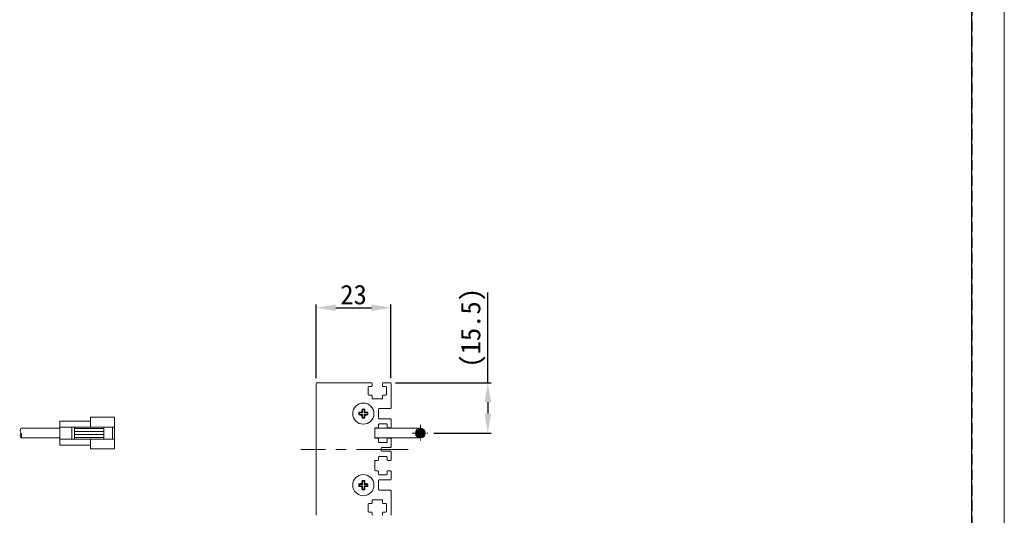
# Model space of a CAD drawing. Header units: millimetres. Extents: x -201 to 202, y 143 to 428.
# Tile 22 of 28: x 50 to 202, y 275 to 351. Entities that reach past the tile are written whole.
import ezdxf

# ---------------------------------------------------------------- set-up
doc = ezdxf.new("R2010")
doc.units = ezdxf.units.MM
doc.header["$LTSCALE"] = 0.25
doc.linetypes.add('CENTER', pattern=[50.8, 31.75, -6.35, 6.35, -6.35])
doc.linetypes.add('HIDDEN', pattern=[9.525, 6.35, -3.175])
for name, color, linetype, lineweight in [('CABLE', 7, 'Continuous', 20), ('CENTER', 1, 'CENTER', 9), ('DIMENSION', 6, 'Continuous', 9), ('MXB8146', 7, 'Continuous', 20), ('SIDE PLATE', 7, 'Continuous', 20)]:
    doc.layers.add(name, color=color, linetype=linetype, lineweight=lineweight)
doc.layers.add('EMPTY LINE', color=252, linetype='Continuous', lineweight=0, plot=False)
doc.layers.add('FORM', color=7, linetype='Continuous')
doc.styles.add('VS Standard', font='msgothic.ttc', dxfattribs={"height": 3})
doc.dimstyles.new('VS Standard x0.5', dxfattribs={"dimtxt": 3, "dimasz": 3, "dimexe": 0.5, "dimexo": 0.8, "dimgap": 0.5, "dimtad": 3, "dimlfac": 2, "dimrnd": 0.0001, "dimzin": 9, "dimdsep": 46, "dimtxsty": 'VS Standard', "dimcen": 0, "dimaunit": 1, "dimadec": 0, "dimazin": 2, "dimtfac": 1, "dimtmove": 0, "dimatfit": 3, "dimfxl": 1, "dimtolj": 1, "dimtzin": 0, "dimarcsym": 0})

# ---------------------------------------------------------------- blocks, each defined once
blk = doc.blocks.new('*D225')
at = {"layer": 'Defpoints', "color": 0}
for p in [(107.24, 307.16), (95.74, 295.52), (107.24, 295.52)]:
    blk.add_point(p, dxfattribs=at)
at = {"layer": 'DIMENSION', "color": 0, "lineweight": -2}
for p, q in [((95.74, 296.32), (95.74, 307.66)), ((107.24, 296.32), (107.24, 307.66)), ((98.74, 307.16), (104.24, 307.16))]:
    blk.add_line(p, q, dxfattribs=at)
at = {"layer": 'DIMENSION', "color": 0}
for points in [[(98.74, 307.66), (98.74, 306.66), (95.74, 307.16)], [(104.24, 306.66), (104.24, 307.66), (107.24, 307.16)]]:
    blk.add_solid(points, dxfattribs=at)
at = {"layer": 'DIMENSION', "color": 0, "insert": (101.49, 309.16), "char_height": 3, "attachment_point": 5, "style": 'VS Standard'}
blk.add_mtext('\\A1;23', dxfattribs=at)
blk = doc.blocks.new('*D226')
at = {"layer": 'Defpoints', "color": 0}
for p in [(107.14, 295.62), (113, 287.87), (122.12, 287.87)]:
    blk.add_point(p, dxfattribs=at)
at = {"layer": 'DIMENSION', "color": 0, "lineweight": -2}
for p, q in [((122.12, 295.62), (122.12, 309.51)), ((107.94, 295.62), (122.62, 295.62)), ((122.12, 292.62), (122.12, 290.87)), ((113.8, 287.87), (122.62, 287.87))]:
    blk.add_line(p, q, dxfattribs=at)
at = {"layer": 'DIMENSION', "color": 0}
for points in [[(122.62, 292.62), (121.62, 292.62), (122.12, 295.62)], [(121.62, 290.87), (122.62, 290.87), (122.12, 287.87)]]:
    blk.add_solid(points, dxfattribs=at)
at = {"layer": 'DIMENSION', "color": 0, "insert": (119.87, 304.07), "char_height": 3, "attachment_point": 5, "rotation": 90, "style": 'VS Standard'}
blk.add_mtext('\\A1;\\A1;(15.5)', dxfattribs=at)

msp = doc.modelspace()

# ---------------------------------------------------------------- hatches: boundary and pattern name
at = {"layer": 'CABLE'}
h = msp.add_hatch(dxfattribs=at)
h.set_pattern_fill('ANSI31', color=256, scale=0.05, style=0)
h.set_pattern_definition([(45, (-348.94467, 205.99857), (-0.1122532, 0.1122532), [])])
h.paths.add_polyline_path([(112.5047, 287.8694, 1), (111.0047, 287.8694, 1)])

# ---------------------------------------------------------------- linework, layer by layer
for p, q in [((56.3679, 286.04), (56.3679, 289.7249)), ((56.3679, 289.7249), (61.0661, 289.7249)), ((61.0661, 290.3006), (64.751, 290.3006)), ((61.0661, 288.8036), (61.0661, 290.3006)), ((64.751, 285.4642), (64.751, 290.3006)), ((56.3679, 288.6194), (50.3572, 288.6194)), ((50.3572, 288.6194), (56.3679, 288.6194)), ((56.3679, 288.8036), (64.751, 288.8036)), ((58.1997, 286.9612), (58.1997, 288.8036)), ((58.61, 286.9612), (58.61, 288.8036)), ((58.61, 288.5902), (63.1282, 288.5902)), ((58.61, 288.1304), (63.1282, 288.1304)), ((58.61, 287.6345), (63.1282, 287.6345)), ((63.1282, 286.9612), (63.1282, 288.8036)), ((64.4132, 286.9612), (64.4132, 288.8036)), ((111.7547, 288.6194), (104.7547, 288.6194)), ((50.3572, 287.1194), (56.3679, 287.1194)), ((56.3679, 286.9612), (64.751, 286.9612)), ((56.3679, 286.04), (61.0661, 286.04)), ((58.61, 287.1747), (63.1282, 287.1747)), ((61.0661, 285.4642), (61.0661, 286.9612)), ((104.7547, 287.1194), (111.7547, 287.1194)), ((61.0661, 285.4642), (64.751, 285.4642))]:
    msp.add_line(p, q, dxfattribs=at)
msp.add_circle((111.7547, 287.8694), 0.75, dxfattribs=at)
for centre, radius, start, end in [((51.0385, 287.5009), 0.7808, 150.752119, 209.247881), ((50.9903, 288.2509), 0.7325, 149.796415, 210.203585), ((49.6759, 287.5009), 0.7808, 330.752119, 29.247881)]:
    msp.add_arc(centre, radius, start, end, dxfattribs=at)
at = {"layer": 'CENTER', "ltscale": 0.1}
for p, q in [((111.7547, 289.1194), (111.7547, 286.6194)), ((110.5047, 287.8694), (113.0047, 287.8694))]:
    msp.add_line(p, q, dxfattribs=at)
at = {"layer": 'CENTER'}
msp.add_line((109.874, 285.3694), (93.374, 285.3694), dxfattribs=at)
at = {"layer": 'EMPTY LINE'}
msp.add_line((201.5, 142.75), (201.5, 427.75), dxfattribs=at)
at = {"layer": 'FORM', "linetype": 'HIDDEN'}
msp.add_lwpolyline([(-196.5, 422.75), (196.5, 422.75), (196.5, 147.75), (-196.5, 147.75)], close=True, dxfattribs=at)
at = {"layer": 'FORM'}
msp.add_lwpolyline([(-196.5, 422.75), (-196.5, 147.75), (-78.5, 147.75), (-78.5, 159.75), (16.5, 159.75), (16.5, 177.25), (196.5, 177.25), (196.5, 422.75), (-196.5, 422.75)], close=True, dxfattribs=at)
at = {"layer": 'MXB8146'}
for p, q in [((102.3753, 290.9854), (102.2832, 291.0775)), ((102.3753, 290.7534), (102.2832, 290.6613)), ((102.8753, 290.9854), (102.3753, 290.9854)), ((102.3753, 290.9854), (102.3753, 290.7534)), ((102.3753, 290.7534), (102.8753, 290.7534)), ((102.8753, 290.9854), (102.7499, 291.1107)), ((102.8753, 290.7534), (102.7499, 290.628)), ((102.8753, 291.4854), (102.7832, 291.5775)), ((102.8753, 291.4854), (102.8753, 290.9854)), ((103.1073, 291.4854), (102.8753, 291.4854)), ((102.8753, 290.7534), (102.8753, 290.2534)), ((103.1073, 291.4854), (103.1994, 291.5775)), ((103.1073, 290.9854), (103.1073, 291.4854)), ((103.1073, 290.9854), (103.2326, 291.1107)), ((103.6073, 290.9854), (103.1073, 290.9854)), ((103.1073, 290.7534), (103.2326, 290.628)), ((103.1073, 290.7534), (103.6073, 290.7534)), ((103.1073, 290.2534), (103.1073, 290.7534)), ((103.6073, 290.9854), (103.6994, 291.0775)), ((103.6073, 290.7534), (103.6073, 290.9854)), ((103.6073, 290.7534), (103.6994, 290.6613)), ((102.8753, 290.2534), (102.7832, 290.1613)), ((102.8753, 290.2534), (103.1073, 290.2534)), ((103.1073, 290.2534), (103.1994, 290.1613)), ((102.3753, 279.9854), (102.2832, 280.0775)), ((102.8753, 279.9854), (102.3753, 279.9854)), ((102.3753, 279.9854), (102.3753, 279.7534)), ((102.8753, 279.9854), (102.7499, 280.1107)), ((102.8753, 280.4854), (102.7832, 280.5775)), ((102.8753, 280.4854), (102.8753, 279.9854)), ((103.1073, 280.4854), (102.8753, 280.4854)), ((103.1073, 280.4854), (103.1994, 280.5775)), ((103.1073, 279.9854), (103.1073, 280.4854)), ((103.1073, 279.9854), (103.2326, 280.1107)), ((103.6073, 279.9854), (103.1073, 279.9854)), ((103.6073, 279.9854), (103.6994, 280.0775)), ((103.6073, 279.7534), (103.6073, 279.9854)), ((102.3753, 279.7534), (102.2832, 279.6613)), ((102.3753, 279.7534), (102.8753, 279.7534)), ((102.8753, 279.7534), (102.7499, 279.628)), ((102.8753, 279.2534), (102.7832, 279.1613)), ((102.8753, 279.7534), (102.8753, 279.2534)), ((102.8753, 279.2534), (103.1073, 279.2534)), ((103.1073, 279.7534), (103.2326, 279.628)), ((103.1073, 279.7534), (103.6073, 279.7534)), ((103.1073, 279.2534), (103.1073, 279.7534)), ((103.1073, 279.2534), (103.1994, 279.1613)), ((103.6073, 279.7534), (103.6994, 279.6613))]:
    msp.add_line(p, q, dxfattribs=at)
for centre in [(102.9913, 290.8694), (102.9913, 279.8694)]:
    msp.add_circle(centre, 1.625, dxfattribs=at)
for centre, radius, start, end in [((109.2194, 290.8694), 6.9394, 178.281462, 181.718538), ((102.9616, 284.8453), 6.269, 91.934483, 96.212266), ((102.9616, 296.8935), 6.269, 263.787734, 268.065517), ((109.0154, 290.8991), 6.269, 173.787734, 178.065517), ((109.0154, 290.8397), 6.269, 181.934483, 186.212266), ((102.9913, 284.6413), 6.9394, 88.281462, 91.718538), ((96.9672, 290.8991), 6.269, 1.934483, 6.212266), ((96.9672, 290.8397), 6.269, 353.787734, 358.065517), ((103.021, 284.8453), 6.269, 83.787734, 88.065517), ((103.021, 296.8935), 6.269, 271.934483, 276.212266), ((96.7632, 290.8694), 6.9394, 358.281462, 1.718538), ((102.9913, 297.0975), 6.9394, 268.281462, 271.718538), ((109.2194, 279.8694), 6.9394, 178.281462, 181.718538), ((102.9616, 273.8453), 6.269, 91.934483, 96.212266), ((109.0154, 279.8991), 6.269, 173.787734, 178.065517), ((102.9913, 273.6413), 6.9394, 88.281462, 91.718538), ((96.9672, 279.8991), 6.269, 1.934483, 6.212266), ((103.021, 273.8453), 6.269, 83.787734, 88.065517), ((96.7632, 279.8694), 6.9394, 358.281462, 1.718538), ((102.9616, 285.8935), 6.269, 263.787734, 268.065517), ((109.0154, 279.8397), 6.269, 181.934483, 186.212266), ((102.9913, 286.0975), 6.9394, 268.281462, 271.718538), ((96.9672, 279.8397), 6.269, 353.787734, 358.065517), ((103.021, 285.8935), 6.269, 271.934483, 276.212266)]:
    msp.add_arc(centre, radius, start, end, dxfattribs=at)
at = {"layer": 'SIDE PLATE'}
for p, q in [((95.7413, 295.5194), (95.7413, 275.2194)), ((104.2413, 295.6194), (95.8413, 295.6194)), ((104.3413, 295.1194), (104.3413, 295.5194)), ((105.9413, 295.5194), (105.9413, 295.1194)), ((107.1413, 295.6194), (106.0413, 295.6194)), ((107.2413, 291.7694), (107.2413, 295.5194)), ((103.7163, 293.8194), (103.7163, 294.9194)), ((103.8163, 295.0194), (104.2413, 295.0194)), ((104.2413, 293.7194), (103.8163, 293.7194)), ((104.3413, 293.2194), (104.3413, 293.6194)), ((105.9413, 293.6194), (105.9413, 293.2194)), ((106.0413, 295.0194), (106.4663, 295.0194)), ((106.4663, 293.7194), (106.0413, 293.7194)), ((106.5663, 294.9194), (106.5663, 293.8194)), ((105.8413, 293.1194), (104.4413, 293.1194)), ((105.3413, 290.1694), (105.3413, 291.5694)), ((105.4413, 291.6694), (107.1413, 291.6694)), ((105.3413, 288.7694), (105.3413, 289.1944)), ((107.1413, 290.0694), (105.4413, 290.0694)), ((105.4413, 289.2944), (106.5413, 289.2944)), ((106.6413, 289.1944), (106.6413, 288.7694)), ((107.2413, 288.7694), (107.2413, 289.9694)), ((104.7413, 287.1694), (104.7413, 288.5694)), ((104.8413, 288.6694), (105.2413, 288.6694)), ((106.7413, 288.6694), (107.1413, 288.6694)), ((105.2413, 287.0694), (104.8413, 287.0694)), ((105.3413, 286.5444), (105.3413, 286.9694)), ((106.5413, 286.4444), (105.4413, 286.4444)), ((106.6413, 286.9694), (106.6413, 286.5444)), ((107.1413, 287.0694), (106.7413, 287.0694)), ((107.2413, 285.7694), (107.2413, 286.9694)), ((105.7413, 285.1694), (105.7413, 285.5694)), ((105.8413, 285.6694), (107.1413, 285.6694)), ((107.1413, 285.0694), (105.8413, 285.0694)), ((107.2413, 283.7694), (107.2413, 284.9694)), ((104.7413, 282.1694), (104.7413, 283.5694)), ((104.8413, 283.6694), (105.2413, 283.6694)), ((105.3413, 283.7694), (105.3413, 284.1944)), ((105.4413, 284.2944), (106.5413, 284.2944)), ((106.6413, 284.1944), (106.6413, 283.7694)), ((106.7413, 283.6694), (107.1413, 283.6694)), ((105.2413, 282.0694), (104.8413, 282.0694)), ((105.3413, 281.5444), (105.3413, 281.9694)), ((106.6413, 281.9694), (106.6413, 281.5444)), ((107.1413, 282.0694), (106.7413, 282.0694)), ((107.2413, 280.7694), (107.2413, 281.9694)), ((105.3413, 279.1694), (105.3413, 280.5694)), ((106.5413, 281.4444), (105.4413, 281.4444)), ((105.4413, 280.6694), (107.1413, 280.6694)), ((107.1413, 279.0694), (105.4413, 279.0694)), ((107.2413, 275.2194), (107.2413, 278.9694)), ((103.8163, 277.0194), (104.2413, 277.0194)), ((104.3413, 277.1194), (104.3413, 277.5194)), ((104.4413, 277.6194), (105.8413, 277.6194)), ((105.9413, 277.5194), (105.9413, 277.1194)), ((106.0413, 277.0194), (106.4663, 277.0194)), ((103.7163, 275.8194), (103.7163, 276.9194)), ((104.2413, 275.7194), (103.8163, 275.7194)), ((104.3413, 275.2194), (104.3413, 275.6194)), ((105.9413, 275.6194), (105.9413, 275.2194)), ((106.4663, 275.7194), (106.0413, 275.7194)), ((106.5663, 276.9194), (106.5663, 275.8194))]:
    msp.add_line(p, q, dxfattribs=at)
for centre, start, end in [((95.8413, 295.5194), 90, 180), ((104.2413, 295.5194), 0, 90), ((104.2413, 295.1194), 270, 0), ((106.0413, 295.5194), 90, 180), ((106.0413, 295.1194), 180, 270), ((107.1413, 295.5194), 0, 90), ((103.8163, 294.9194), 90, 180), ((103.8163, 293.8194), 180, 270), ((104.2413, 293.6194), 0, 90), ((106.0413, 293.6194), 90, 180), ((106.4663, 294.9194), 0, 90), ((106.4663, 293.8194), 270, 0), ((104.4413, 293.2194), 180, 270), ((105.8413, 293.2194), 270, 0), ((105.4413, 291.5694), 90, 180), ((107.1413, 291.7694), 270, 0), ((105.4413, 290.1694), 180, 270), ((105.4413, 289.1944), 90, 180), ((106.5413, 289.1944), 0, 90), ((107.1413, 289.9694), 0, 90), ((104.8413, 288.5694), 90, 180), ((105.2413, 288.7694), 270, 0), ((106.7413, 288.7694), 180, 270), ((107.1413, 288.7694), 270, 0), ((104.8413, 287.1694), 180, 270), ((105.2413, 286.9694), 0, 90), ((105.4413, 286.5444), 180, 270), ((106.5413, 286.5444), 270, 0), ((106.7413, 286.9694), 90, 180), ((107.1413, 286.9694), 0, 90), ((105.8413, 285.5694), 90, 180), ((105.8413, 285.1694), 180, 270), ((107.1413, 285.7694), 270, 0), ((107.1413, 284.9694), 0, 90), ((104.8413, 283.5694), 90, 180), ((105.2413, 283.7694), 270, 0), ((105.4413, 284.1944), 90, 180), ((106.5413, 284.1944), 0, 90), ((106.7413, 283.7694), 180, 270), ((107.1413, 283.7694), 270, 0), ((104.8413, 282.1694), 180, 270), ((105.2413, 281.9694), 0, 90), ((105.4413, 281.5444), 180, 270), ((106.5413, 281.5444), 270, 0), ((106.7413, 281.9694), 90, 180), ((107.1413, 281.9694), 0, 90), ((105.4413, 280.5694), 90, 180), ((107.1413, 280.7694), 270, 0), ((105.4413, 279.1694), 180, 270), ((107.1413, 278.9694), 0, 90), ((103.8163, 276.9194), 90, 180), ((104.2413, 277.1194), 270, 0), ((104.4413, 277.5194), 90, 180), ((105.8413, 277.5194), 0, 90), ((106.0413, 277.1194), 180, 270), ((106.4663, 276.9194), 0, 90), ((103.8163, 275.8194), 180, 270), ((104.2413, 275.6194), 0, 90), ((106.0413, 275.6194), 90, 180), ((106.4663, 275.8194), 270, 0)]:
    msp.add_arc(centre, 0.1, start, end, dxfattribs=at)

# ---------------------------------------------------------------- dimensions: what is measured, and where the dimension line sits
at = {"layer": 'DIMENSION'}
dim = msp.add_linear_dim(base=(107.2413, 307.1553), p1=(95.7413, 295.5194), p2=(107.2413, 295.5194), dimstyle='VS Standard x0.5', dxfattribs=at)
dim.commit()
dim.dimension.update_dxf_attribs({"geometry": '*D225', "text_midpoint": (101.4913, 309.1558)})
dim = msp.add_linear_dim(base=(122.1178, 287.8694), p1=(107.1413, 295.6194), p2=(113.0047, 287.8694), angle=90, text='\\A1;(<>)', dimstyle='VS Standard x0.5', dxfattribs=at)
dim.commit()
dim.dimension.update_dxf_attribs({"geometry": '*D226', "text_midpoint": (122.1178, 304.0652), "dimtype": 160})

doc.saveas('drawing.dxf')
